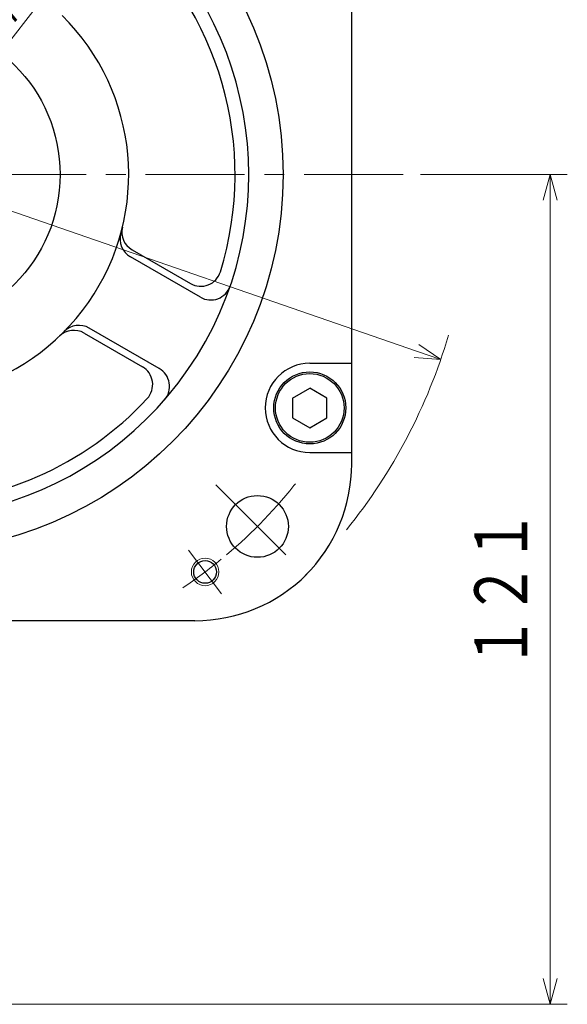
# Model space of a CAD drawing. Header units: millimetres. Extents: x 0 to 1076, y 0 to 742.
# Tile 129 of 132: x 717 to 796, y 367 to 510. Entities that reach past the tile are written whole.
import ezdxf

# ---------------------------------------------------------------- set-up
doc = ezdxf.new("R2010")
doc.units = ezdxf.units.MM
doc.header["$LTSCALE"] = 0.454724
doc.linetypes.add('CENTER', pattern=[50.8, 31.75, -6.35, 6.35, -6.35])
doc.layers.add('NoLayerName_001', color=7, linetype='Continuous')
doc.styles.get("Standard").update_dxf_attribs({"font": 'txt', "bigfont": 'extfont2'})
doc.dimstyles.get("Standard").update_dxf_attribs({"dimtxt": 2.5, "dimasz": 2.5, "dimexe": 1, "dimexo": 1, "dimtad": 1, "dimdec": 3, "dimzin": 0, "dimdsep": 46, "dimtxsty": 'Standard', "dimcen": 2.5, "dimadec": 3, "dimazin": 0, "dimtfac": 0.75, "dimtdec": 3, "dimtmove": 0, "dimatfit": 3, "dimfxl": 1, "dimarcsym": 0})

# ---------------------------------------------------------------- blocks, each defined once
blk = doc.blocks.new('_OPEN30')
at = {"color": 0, "linetype": 'ByBlock', "lineweight": -2}
for p, q in [((-1, 0.267949), (0, 0)), ((0, 0), (-1, -0.267949)), ((0, 0), (-1, 0))]:
    blk.add_line(p, q, dxfattribs=at)
blk = doc.blocks.new('*D81')
at = {"layer": 'Defpoints', "color": 0}
for p in [(622.02, 514.43), (622.02, 514.43), (777.98, 460.57)]:
    blk.add_point(p, dxfattribs=at)
at = {"layer": 'NoLayerName_001', "color": 0, "linetype": 'Continuous', "lineweight": 13}
blk.add_line((774.44, 461.79), (625.56, 513.21), dxfattribs=at)
at = {"layer": 'NoLayerName_001', "color": 0, "lineweight": 13, "xscale": 3.75, "yscale": 3.75, "zscale": 3.75}
for p, rotation in [((622.02, 514.43), 160.947676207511), ((777.98, 460.57), 340.947676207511)]:
    blk.add_blockref('_OPEN30', p, dxfattribs=dict(at, rotation=rotation))
at = {"layer": 'NoLayerName_001', "color": 0, "lineweight": 13, "insert": (667.98, 505.83), "char_height": 8.75, "attachment_point": 5, "rotation": 340.9477}
blk.add_mtext('\\W0.8000;φ165', dxfattribs=at)
blk = doc.blocks.new('*D82')
at = {"layer": 'Defpoints', "color": 0}
for p in [(744.54, 544.7), (744.54, 544.7), (655.46, 430.3)]:
    blk.add_point(p, dxfattribs=at)
at = {"layer": 'NoLayerName_001', "color": 0, "linetype": 'Continuous', "lineweight": 13}
blk.add_line((657.76, 433.26), (742.24, 541.74), dxfattribs=at)
at = {"layer": 'NoLayerName_001', "color": 0, "lineweight": 13, "xscale": 3.75, "yscale": 3.75, "zscale": 3.75}
for p, rotation in [((744.54, 544.7), 52.09221403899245), ((655.46, 430.3), 232.0922140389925)]:
    blk.add_blockref('_OPEN30', p, dxfattribs=dict(at, rotation=rotation))
at = {"layer": 'NoLayerName_001', "color": 0, "lineweight": 13, "insert": (717.97, 521.76), "char_height": 8.75, "attachment_point": 5, "rotation": 52.0922}
blk.add_mtext('\\W0.8000;φ145', dxfattribs=at)
blk = doc.blocks.new('*D105')
at = {"layer": 'Defpoints', "color": 0}
for p in [(772.5, 487.5), (711, 366.6), (793.92, 366.6)]:
    blk.add_point(p, dxfattribs=at)
at = {"layer": 'NoLayerName_001', "color": 0, "linetype": 'Continuous', "lineweight": 13}
for p, q in [((775, 487.5), (796.42, 487.5)), ((793.92, 483.75), (793.92, 370.35)), ((713.5, 366.6), (796.42, 366.6))]:
    blk.add_line(p, q, dxfattribs=at)
at = {"layer": 'NoLayerName_001', "color": 0, "lineweight": 13, "xscale": 3.75, "yscale": 3.75, "zscale": 3.75}
for p, rotation in [((793.92, 487.5), 90), ((793.92, 366.6), 270)]:
    blk.add_blockref('_OPEN30', p, dxfattribs=dict(at, rotation=rotation))
at = {"layer": 'NoLayerName_001', "color": 0, "lineweight": 13, "insert": (787.04, 427.05), "char_height": 8.75, "attachment_point": 5, "rotation": 90}
blk.add_mtext('\\W0.8000;１２１', dxfattribs=at)

msp = doc.modelspace()

# ---------------------------------------------------------------- linework, layer by layer
at = {"layer": 'NoLayerName_001', "color": 7, "linetype": 'Continuous', "lineweight": 25}
for p, q in [((765, 445.354419), (765, 529.645581)), ((732.998941, 476.530956), (741.49671, 471.624767)), ((742.949969, 469.631027), (732.739494, 475.526048)), ((736.949969, 459.238722), (726.739494, 465.133743)), ((725.998941, 464.406601), (734.49671, 459.500411)), ((758.890726, 460.000997), (765.001, 460.000997)), ((756.390726, 454.944373), (758.890726, 456.387748)), ((761.390726, 454.944373), (758.890726, 456.387748)), ((756.390726, 454.944373), (756.390726, 452.057621)), ((761.390726, 452.057621), (761.390726, 454.944373)), ((756.390726, 452.057621), (758.890726, 450.614246)), ((758.890726, 450.614246), (761.390726, 452.057621)), ((758.890726, 447.000997), (765.001, 447.000997)), ((742.145581, 422.5), (657.854419, 422.5))]:
    msp.add_line(p, q, dxfattribs=at)
at = {"layer": 'NoLayerName_001', "color": 4, "linetype": 'CENTER', "lineweight": 13}
for p, q in [((772.5, 487.5), (627.5, 487.5)), ((745.194375, 442.305625), (757.4195, 430.0805)), ((741.224329, 432.793468), (746.038849, 426.404383))]:
    msp.add_line(p, q, dxfattribs=at)
at = {"layer": 'NoLayerName_001', "color": 7, "linetype": 'Continuous', "lineweight": 25}
for centre, radius in [((700, 487.5), 55), ((700, 487.5), 22.5), ((758.890726, 453.500997), 5.25), ((758.890726, 453.500997), 5), ((751.26525, 436.23475), 4.5), ((743.631589, 429.598926), 1.65)]:
    msp.add_circle(centre, radius, dxfattribs=at)
at = {"layer": 'NoLayerName_001', "color": 4, "linetype": 'Continuous', "lineweight": 13}
msp.add_circle((743.631589, 429.598926), 2, dxfattribs=at)
at = {"layer": 'NoLayerName_001', "color": 7, "linetype": 'Continuous', "lineweight": 25}
for centre, radius, start, end in [((700, 487.5), 50, 70.72417534, 50.24908676), ((700, 487.5), 48, 342.83958841, 49.29812503), ((700, 487.5), 32.5, 164.2019674, 45.4665258), ((734.498941, 479.129033), 3, 166.36110352, 240), ((734.239494, 478.124124), 3, 164.68597263, 240), ((742.99671, 474.222843), 3, 240, 342.83958841), ((744.449969, 472.229103), 3, 240, 341.03971441), ((725.239494, 462.535667), 3, 60, 135.31402737), ((724.498941, 461.808525), 3, 60, 133.63889648), ((732.99671, 456.902335), 3, 317.16041159, 60), ((735.449969, 456.640646), 3, 318.96028559, 60), ((758.890726, 453.500997), 6.5, 90, 270), ((700, 487.5), 48, 222.83958841, 317.16041159), ((742, 445.354419), 23, 314.90087216, 0), ((742.145581, 445.5), 23, 270, 315.09912784)]:
    msp.add_arc(centre, radius, start, end, dxfattribs=at)
at = {"layer": 'NoLayerName_001', "color": 4, "linetype": 'Continuous', "lineweight": 13}
msp.add_arc((700, 487.5), 82.5, 321.15332742, 343.53107747, dxfattribs=at)
at = {"layer": 'NoLayerName_001', "color": 4, "linetype": 'CENTER', "lineweight": 13}
for start, end in [(310.16154753, 322.0468014), (303.83845247, 309.37102902)]:
    msp.add_arc((700, 487.5), 72.5, start, end, dxfattribs=at)

# ---------------------------------------------------------------- dimensions: what is measured, and where the dimension line sits
at = {"layer": 'NoLayerName_001', "color": 3, "linetype": 'Continuous', "lineweight": 13}
for base, p1, p2, angle, text, override, picture, middle, dimtype in [((744.543451, 544.702544), (655.456549, 430.297456, 430.297456), (744.543451, 544.702544), 52.09221404, '\\W0.8000;<>', {"dimtxt": 8.75, "dimasz": 3.75, "dimexe": 2.5, "dimexo": 2.5, "dimgap": 2.5, "dimzin": 8, "dimpost": 'φ<>', "dimblk": 'OPEN30', "dimse1": 1, "dimse2": 1, "dimclrd": 0, "dimclre": 0, "dimclrt": 0, "dimtp": 0, "dimtm": 0, "dimlwd": 13, "dimlwe": 13}, '*D82', (723.389746, 517.53703), 161), ((622.019279, 514.430598), (777.980721, 460.569402, 460.569402), (622.019279, 514.430598), 160.94767621, '\\W0.8000;<>', {"dimtxt": 8.75, "dimasz": 3.75, "dimexe": 2.5, "dimexo": 2.5, "dimgap": 2.5, "dimzin": 8, "dimpost": 'φ<>', "dimblk": 'OPEN30', "dimse1": 1, "dimse2": 1, "dimclrd": 0, "dimclre": 0, "dimclrt": 0, "dimtp": 0, "dimtm": 0, "dimlwd": 13, "dimlwe": 13}, '*D81', (665.737654, 499.332482), 161), ((793.917031, 366.6), (772.5, 487.5), (711, 366.6), 270, '\\W0.8000;１２１', {"dimtxt": 8.75, "dimasz": 3.75, "dimexe": 2.5, "dimexo": 2.5, "dimgap": 2.5, "dimzin": 8, "dimblk": 'OPEN30', "dimclrd": 0, "dimclre": 0, "dimclrt": 0, "dimtp": 0, "dimtm": 0, "dimlwd": 13, "dimlwe": 13}, '*D105', (793.917031, 427.05), 160)]:
    dim = msp.add_linear_dim(base=base, p1=p1, p2=p2, angle=angle, text=text, dimstyle='Standard', override=override, dxfattribs=at)
    dim.commit()
    dim.dimension.update_dxf_attribs({"geometry": picture, "text_midpoint": middle, "dimtype": dimtype})

doc.saveas('drawing.dxf')
